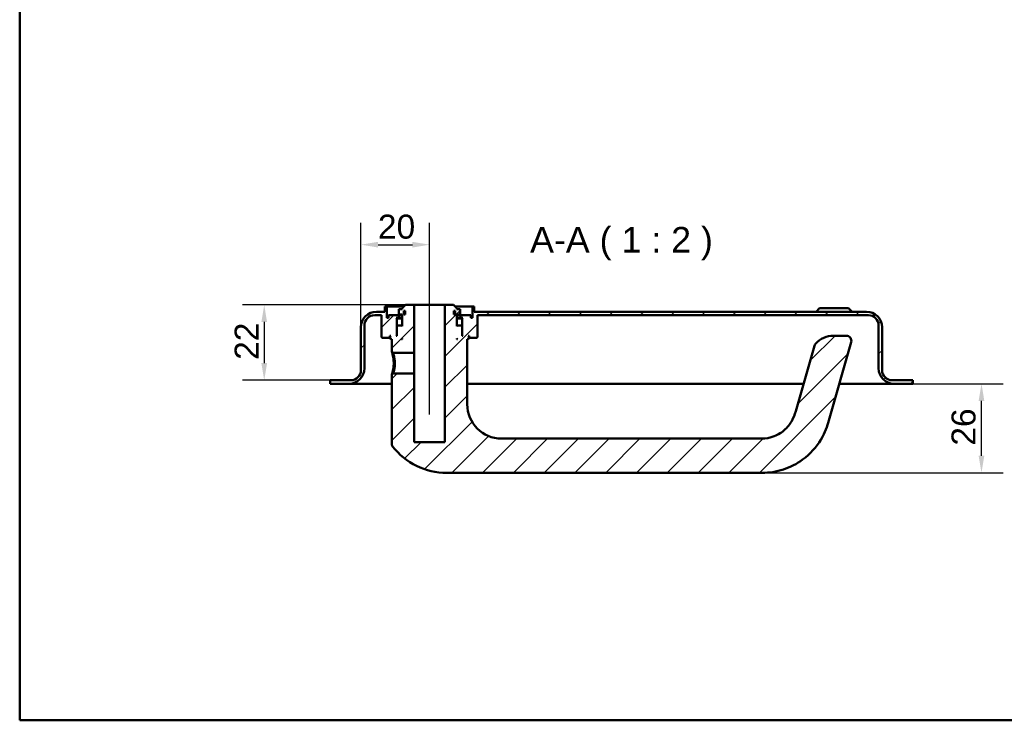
# Model space of a CAD drawing. Header units: millimetres. Extents: x 20 to 833, y 20 to 574.
# Tile 1 of 8: x 20 to 307, y 20 to 224. Entities that reach past the tile are written whole.
import ezdxf

# ---------------------------------------------------------------- set-up
doc = ezdxf.new("R2010")
doc.units = ezdxf.units.MM
doc.header["$LTSCALE"] = 2
for name, color, linetype, lineweight in [('Bemaßungen(DIN)', 7, 'Continuous', 25), ('Mittellinie(DIN)', 7, 'Continuous', 25), ('Sichtbare Kanten(DIN)', 7, 'Continuous', 50), ('Skizziergeometrie(DIN)', 7, 'Continuous', 50), ('Symbole(DIN)', 7, 'Continuous', 25)]:
    doc.layers.add(name, color=color, linetype=linetype, lineweight=lineweight)
doc.layers.add('Schraffur', color=179, linetype='Continuous', lineweight=9, true_color=0x1e1e47)
doc.styles.add('Aktuell-DINGroßer Text', font='arial.ttf')
doc.styles.add('STANDARD-DIN~0', font='arial.ttf')
doc.dimstyles.new('CAD-LAN', dxfattribs={"dimscale": 2, "dimtxt": 3.5, "dimasz": 2.5, "dimexe": 3.175, "dimexo": 0, "dimgap": 0.8, "dimtad": 1, "dimrnd": 1e-08, "dimtxsty": 'STANDARD-DIN~0', "dimcen": 0.09, "dimdle": 10, "dimclrd": 250, "dimclre": 250, "dimclrt": 250, "dimadec": 0, "dimazin": 2, "dimtfac": 1, "dimtmove": 0, "dimatfit": 3, "dimfxl": 1, "dimtolj": 1, "dimtzin": 0, "dimlwd": 25, "dimlwe": 25, "dimarcsym": 0})

# ---------------------------------------------------------------- blocks, each defined once
blk = doc.blocks.new('Ränder Standardrahmen')
at = {"layer": 'Skizziergeometrie(DIN)', "flags": 128}
blk.add_lwpolyline([(10, 10), (10, 287), (410, 287), (410, 10), (10, 10)], dxfattribs=at)
blk = doc.blocks.new('*D24')
at = {"layer": 'Bemaßungen(DIN)', "color": 250, "linetype": 'Continuous', "lineweight": 25, "true_color": 0x3f3f3f, "transparency": 16777216}
for p, q in [((119.55, 134.65), (119.55, 165.05)), ((139.55, 146.15), (139.55, 165.05)), ((124.55, 158.7), (134.55, 158.7))]:
    blk.add_line(p, q, dxfattribs=at)
at = {"layer": 'Bemaßungen(DIN)', "color": 250, "linetype": 'Continuous', "true_color": 0x3f3f3f, "transparency": 16777216}
for points in [[(124.55, 159.53), (124.55, 157.86), (119.55, 158.7)], [(134.55, 159.53), (134.55, 157.86), (139.55, 158.7)]]:
    blk.add_solid(points, dxfattribs=at)
at = {"layer": 'Defpoints', "color": 0, "linetype": 'Continuous', "transparency": 16777216}
for p in [(139.55, 158.7), (139.55, 146.15), (119.55, 134.65)]:
    blk.add_point(p, dxfattribs=at)
at = {"layer": 'Bemaßungen(DIN)', "color": 250, "linetype": 'Continuous', "lineweight": 25, "true_color": 0x3f3f3f, "transparency": 16777216, "insert": (124.49, 167.45), "char_height": 7, "attachment_point": 1, "style": 'STANDARD-DIN~0'}
blk.add_mtext('\\A1;20', dxfattribs=at)
blk = doc.blocks.new('*D25')
at = {"layer": 'Bemaßungen(DIN)', "color": 250, "linetype": 'Continuous', "lineweight": 25, "true_color": 0x3f3f3f, "transparency": 16777216}
for p, q in [((132.55, 141.15), (84.98, 141.15)), ((91.33, 136.15), (91.33, 124.15)), ((110.55, 119.15), (84.98, 119.15))]:
    blk.add_line(p, q, dxfattribs=at)
at = {"layer": 'Bemaßungen(DIN)', "color": 250, "linetype": 'Continuous', "true_color": 0x3f3f3f, "transparency": 16777216}
for points in [[(90.5, 136.15), (92.16, 136.15), (91.33, 141.15)], [(90.5, 124.15), (92.16, 124.15), (91.33, 119.15)]]:
    blk.add_solid(points, dxfattribs=at)
at = {"layer": 'Defpoints', "color": 0, "linetype": 'Continuous', "transparency": 16777216}
for p in [(132.55, 141.15), (91.33, 119.15), (110.55, 119.15)]:
    blk.add_point(p, dxfattribs=at)
at = {"layer": 'Bemaßungen(DIN)', "color": 250, "linetype": 'Continuous', "lineweight": 25, "true_color": 0x3f3f3f, "transparency": 16777216, "insert": (82.7, 125.11), "char_height": 7, "attachment_point": 1, "rotation": 90, "style": 'STANDARD-DIN~0'}
blk.add_mtext('\\A1;22', dxfattribs=at)
blk = doc.blocks.new('*D26')
at = {"layer": 'Bemaßungen(DIN)', "color": 250, "linetype": 'Continuous', "lineweight": 25, "true_color": 0x3f3f3f, "transparency": 16777216}
for p, q in [((280.55, 118.15), (306.9, 118.15)), ((300.55, 97.15), (300.55, 113.15)), ((236.55, 92.15), (306.9, 92.15))]:
    blk.add_line(p, q, dxfattribs=at)
at = {"layer": 'Bemaßungen(DIN)', "color": 250, "linetype": 'Continuous', "true_color": 0x3f3f3f, "transparency": 16777216}
for points in [[(299.71, 113.15), (301.38, 113.15), (300.55, 118.15)], [(299.71, 97.15), (301.38, 97.15), (300.55, 92.15)]]:
    blk.add_solid(points, dxfattribs=at)
at = {"layer": 'Defpoints', "color": 0, "linetype": 'Continuous', "transparency": 16777216}
for p in [(280.55, 118.15), (300.55, 118.15), (236.55, 92.15)]:
    blk.add_point(p, dxfattribs=at)
at = {"layer": 'Bemaßungen(DIN)', "color": 250, "linetype": 'Continuous', "lineweight": 25, "true_color": 0x3f3f3f, "transparency": 16777216, "insert": (291.8, 100.08), "char_height": 7, "attachment_point": 1, "rotation": 90, "style": 'STANDARD-DIN~0'}
blk.add_mtext('\\A1;26', dxfattribs=at)

msp = doc.modelspace()

# ---------------------------------------------------------------- hatches: boundary and pattern name
at = {"layer": 'Schraffur'}
h = msp.add_hatch(dxfattribs=at)
h.set_pattern_fill('ANSI31', color=256, scale=50.8, style=0)
h.set_pattern_definition([(45, (0, 0), (-4.49013, 4.49013), [])])
edge = h.paths.add_edge_path()
edge.add_spline(control_points=[(128.548, 100.492), (128.547, 100.41), (128.557, 100.296), (128.637, 100.064), (128.69, 99.966), (128.757, 99.878)], knot_values=[-0.0737444, -0.0737444, -0.0737444, -0.0737444, -0.0330492, -0.0330492, 0, 0, 0, 0], degree=3, periodic=0)
edge.add_ellipse((144.548, 112.152), major_axis=(-15.791, -12.274), ratio=1, start_angle=0, end_angle=52.1434)
edge.add_line((144.548, 92.152), (236.548, 92.152))
edge.add_spline(control_points=[(236.548, 92.152), (238.658, 92.152), (240.765, 92.495), (244.776, 93.807), (246.669, 94.773), (250.652, 97.695), (252.391, 99.712), (255.025, 104.058), (255.534, 105.803), (255.987, 107.384)], knot_values=[-1.6334114, -1.6334114, -1.6334114, -1.6334114, -1.2911794, -1.2911794, -0.9488328, -0.9488328, -0.4935111, -0.4935111, 0, 0, 0, 0], degree=3, periodic=0)
edge.add_line((255.987, 107.384), (262.54, 130.239))
edge.add_ellipse((261.099, 130.652), major_axis=(1.442, -0.413), ratio=1, start_angle=0, end_angle=106)
edge.add_line((261.099, 132.152), (257.395, 132.152))
edge.add_ellipse((257.395, 125.152), major_axis=(0, 7), ratio=1, start_angle=0, end_angle=48.30264)
edge.add_ellipse((253.288, 128.811), major_axis=(-1.12, 0.998), ratio=1, start_angle=0, end_angle=25.69736)
edge.add_line((251.847, 129.224), (246.374, 110.141))
edge.add_spline(control_points=[(246.374, 110.141), (246.09, 109.148), (245.715, 108.173), (244.896, 106.734), (244.3, 105.801), (242.354, 103.996), (241.272, 103.301), (238.866, 102.346), (237.64, 102.152), (236.548, 102.152)], knot_values=[-1.5570511, -1.5570511, -1.5570511, -1.5570511, -0.9847975, -0.9847975, -0.6392632, -0.6392632, -0.3276597, -0.3276597, 0, 0, 0, 0], degree=3, periodic=0)
edge.add_line((236.548, 102.152), (160.548, 102.152))
edge.add_ellipse((160.548, 112.152), major_axis=(0, -10), ratio=1, start_angle=270, end_angle=360, ccw=False)
edge.add_line((150.548, 112.152), (150.548, 131.152))
edge.add_line((150.548, 131.152), (150.848, 131.152))
edge.add_line((150.848, 131.152), (151.048, 131.352))
edge.add_line((151.048, 131.352), (151.048, 131.952))
edge.add_line((151.048, 131.952), (150.848, 132.152))
edge.add_line((150.848, 132.152), (151.148, 132.152))
edge.add_line((151.148, 132.152), (151.148, 131.652))
edge.add_line((151.148, 131.652), (151.248, 131.552))
edge.add_line((151.248, 131.552), (153.348, 131.552))
edge.add_line((153.348, 131.552), (153.548, 131.752))
edge.add_line((153.548, 131.752), (153.548, 138.152))
edge.add_line((153.548, 138.152), (267.548, 138.152))
edge.add_ellipse((267.548, 135.152), major_axis=(0, 3), ratio=1, start_angle=270, end_angle=360, ccw=False)
edge.add_line((270.548, 135.152), (270.548, 122.652))
edge.add_ellipse((275.048, 122.652), major_axis=(-4.5, 0), ratio=1, start_angle=0, end_angle=90)
edge.add_line((275.048, 118.152), (280.548, 118.152))
edge.add_line((280.548, 118.152), (280.548, 119.152))
edge.add_line((280.548, 119.152), (274.548, 119.152))
edge.add_ellipse((274.548, 122.152), major_axis=(0, -3), ratio=1, start_angle=270, end_angle=360, ccw=False)
edge.add_line((271.548, 122.152), (271.548, 134.652))
edge.add_ellipse((267.048, 134.652), major_axis=(4.5, 0), ratio=1, start_angle=0, end_angle=90)
edge.add_line((267.048, 139.152), (152.548, 139.152))
edge.add_line((152.548, 139.152), (152.548, 140.652))
edge.add_line((152.548, 140.652), (152.048, 140.652))
edge.add_line((152.048, 140.652), (152.048, 137.352))
edge.add_line((152.048, 137.352), (151.548, 137.352))
edge.add_line((151.548, 137.352), (151.548, 138.152))
edge.add_line((151.548, 138.152), (148.548, 138.152))
edge.add_line((148.548, 138.152), (148.548, 137.352))
edge.add_line((148.548, 137.352), (149.298, 137.352))
edge.add_line((149.298, 137.352), (149.098, 137.152))
edge.add_line((149.098, 137.152), (149.098, 132.352))
edge.add_line((149.098, 132.352), (149.298, 132.152))
edge.add_line((149.298, 132.152), (149.048, 132.152))
edge.add_line((149.048, 132.152), (149.048, 134.952))
edge.add_line((149.048, 134.952), (148.848, 135.152))
edge.add_line((148.848, 135.152), (147.748, 135.152))
edge.add_line((147.748, 135.152), (147.548, 134.952))
edge.add_line((147.548, 134.952), (147.548, 138.352))
edge.add_line((147.548, 138.352), (148.515, 138.352))
edge.add_line((148.515, 138.352), (148.515, 139.852))
edge.add_line((148.515, 139.852), (147.548, 139.852))
edge.add_line((147.548, 139.852), (147.548, 140.152))
edge.add_line((147.548, 140.152), (146.548, 141.152))
edge.add_line((146.548, 141.152), (144.048, 141.152))
edge.add_line((144.048, 141.152), (144.048, 101.152))
edge.add_line((144.048, 101.152), (135.048, 101.152))
edge.add_line((135.048, 101.152), (135.048, 121.152))
edge.add_line((135.048, 121.152), (128.92, 121.152))
edge.add_spline(control_points=[(128.92, 121.152), (128.858, 121.092), (128.796, 121.032), (128.672, 120.912), (128.61, 120.852), (128.548, 120.792)], knot_values=[-0.0518034, -0.0518034, -0.0518034, -0.0518034, -0.025988, -0.025988, 0, 0, 0, 0], degree=3, periodic=0)
edge.add_line((128.548, 120.792), (128.548, 100.492))
h.paths.add_polyline_path([(146.648, 139.452), (147.012, 139.452), (147.012, 138.352), (146.648, 138.352)], flags=0)
h.paths.add_polyline_path([(147.548, 131.352), (147.748, 131.152), (147.548, 131.152)], flags=0)
edge = h.paths.add_edge_path()
edge.add_ellipse((116.548, 122.152), major_axis=(3, 0), ratio=1, start_angle=270, end_angle=360)
edge.add_line((119.548, 122.152), (119.548, 134.652))
edge.add_ellipse((124.048, 134.652), major_axis=(0, 4.5), ratio=1, start_angle=0, end_angle=90, ccw=False)
edge.add_line((124.048, 139.152), (126.548, 139.152))
edge.add_line((126.548, 139.152), (126.548, 140.652))
edge.add_line((126.548, 140.652), (127.048, 140.652))
edge.add_line((127.048, 140.652), (127.048, 137.352))
edge.add_line((127.048, 137.352), (127.548, 137.352))
edge.add_line((127.548, 137.352), (127.548, 138.152))
edge.add_line((127.548, 138.152), (130.548, 138.152))
edge.add_line((130.548, 138.152), (130.548, 137.352))
edge.add_line((130.548, 137.352), (129.798, 137.352))
edge.add_line((129.798, 137.352), (129.998, 137.152))
edge.add_line((129.998, 137.152), (129.998, 132.352))
edge.add_line((129.998, 132.352), (129.798, 132.152))
edge.add_line((129.798, 132.152), (130.048, 132.152))
edge.add_line((130.048, 132.152), (130.048, 134.952))
edge.add_line((130.048, 134.952), (130.248, 135.152))
edge.add_line((130.248, 135.152), (131.348, 135.152))
edge.add_line((131.348, 135.152), (131.548, 134.952))
edge.add_line((131.548, 134.952), (131.548, 138.352))
edge.add_line((131.548, 138.352), (130.582, 138.352))
edge.add_line((130.582, 138.352), (130.582, 139.852))
edge.add_line((130.582, 139.852), (131.548, 139.852))
edge.add_line((131.548, 139.852), (131.548, 140.152))
edge.add_line((131.548, 140.152), (132.548, 141.152))
edge.add_line((132.548, 141.152), (135.048, 141.152))
edge.add_line((135.048, 141.152), (135.048, 127.152))
edge.add_line((135.048, 127.152), (128.921, 127.152))
edge.add_spline(control_points=[(128.921, 127.152), (128.859, 127.212), (128.797, 127.272), (128.673, 127.392), (128.611, 127.453), (128.548, 127.513)], knot_values=[-0.051974, -0.051974, -0.051974, -0.051974, -0.0261517, -0.0261517, -0.0001647, -0.0001647, -0.0001647, -0.0001647], degree=3, periodic=0)
edge.add_line((128.548, 127.513), (128.548, 131.152))
edge.add_line((128.548, 131.152), (128.248, 131.152))
edge.add_line((128.248, 131.152), (128.048, 131.352))
edge.add_line((128.048, 131.352), (128.048, 131.952))
edge.add_line((128.048, 131.952), (128.248, 132.152))
edge.add_line((128.248, 132.152), (127.948, 132.152))
edge.add_line((127.948, 132.152), (127.948, 131.652))
edge.add_line((127.948, 131.652), (127.848, 131.552))
edge.add_line((127.848, 131.552), (125.748, 131.552))
edge.add_line((125.748, 131.552), (125.548, 131.752))
edge.add_line((125.548, 131.752), (125.548, 138.152))
edge.add_line((125.548, 138.152), (123.548, 138.152))
edge.add_ellipse((123.548, 135.152), major_axis=(-3, 0), ratio=1, start_angle=270, end_angle=360)
edge.add_line((120.548, 135.152), (120.548, 122.652))
edge.add_ellipse((116.048, 122.652), major_axis=(0, -4.5), ratio=1, start_angle=0, end_angle=90, ccw=False)
edge.add_line((116.048, 118.152), (110.548, 118.152))
edge.add_line((110.548, 118.152), (110.548, 119.152))
edge.add_line((110.548, 119.152), (116.548, 119.152))
h.paths.add_polyline_path([(131.348, 131.152), (131.548, 131.352), (131.548, 131.152)], flags=0)
h.paths.add_polyline_path([(132.084, 139.452), (132.448, 139.452), (132.448, 138.352), (132.084, 138.352)], flags=0)

# ---------------------------------------------------------------- linework, layer by layer
at = {"layer": 'Mittellinie(DIN)', "linetype": 'Continuous'}
msp.add_line((139.548, 109.152), (139.548, 146.152), dxfattribs=at)
at = {"layer": 'Sichtbare Kanten(DIN)'}
for p, q in [((132.548, 141.152), (131.548, 140.152)), ((135.048, 141.152), (132.548, 141.152)), ((135.048, 127.152), (135.048, 141.152)), ((135.048, 141.152), (144.048, 141.152)), ((146.548, 141.152), (144.048, 141.152)), ((144.048, 141.152), (144.048, 101.152)), ((147.548, 140.152), (146.548, 141.152)), ((123.548, 138.152), (125.548, 138.152)), ((126.548, 139.152), (124.048, 139.152)), ((125.548, 138.152), (125.548, 131.752)), ((127.048, 140.652), (126.548, 140.652)), ((126.548, 140.652), (126.548, 139.152)), ((127.048, 137.352), (127.048, 140.652)), ((127.048, 140.652), (132.048, 140.652)), ((130.548, 138.152), (127.548, 138.152)), ((127.548, 138.152), (127.548, 137.352)), ((130.548, 137.352), (130.548, 138.152)), ((130.548, 138.152), (131.548, 138.152)), ((131.548, 139.852), (130.582, 139.852)), ((130.582, 139.852), (130.582, 138.352)), ((130.582, 138.352), (131.548, 138.352)), ((131.548, 140.152), (131.548, 139.852)), ((131.548, 138.352), (131.548, 134.952)), ((132.084, 139.452), (132.448, 139.452)), ((132.084, 138.352), (132.084, 139.452)), ((132.448, 138.352), (132.084, 138.352)), ((132.448, 139.452), (132.448, 138.352)), ((146.648, 139.452), (147.012, 139.452)), ((146.648, 138.352), (146.648, 139.452)), ((147.012, 138.352), (146.648, 138.352)), ((147.012, 139.452), (147.012, 138.352)), ((147.048, 140.652), (152.048, 140.652)), ((147.548, 139.852), (147.548, 140.152)), ((148.515, 139.852), (147.548, 139.852)), ((147.548, 134.952), (147.548, 138.352)), ((147.548, 138.352), (148.515, 138.352)), ((147.548, 138.152), (148.548, 138.152)), ((148.515, 138.352), (148.515, 139.852)), ((151.548, 138.152), (148.548, 138.152)), ((148.548, 138.152), (148.548, 137.352)), ((151.548, 137.352), (151.548, 138.152)), ((152.548, 140.652), (152.048, 140.652)), ((152.048, 140.652), (152.048, 137.352)), ((152.548, 139.152), (152.548, 140.652)), ((267.048, 139.152), (152.548, 139.152)), ((153.548, 131.752), (153.548, 138.152)), ((153.548, 138.152), (267.548, 138.152)), ((253.298, 140.152), (252.298, 139.152)), ((253.298, 140.152), (261.798, 140.152)), ((261.798, 140.152), (262.798, 139.152)), ((120.548, 122.652), (120.548, 135.152)), ((127.548, 137.352), (127.048, 137.352)), ((129.998, 137.152), (129.798, 137.352)), ((129.798, 137.352), (130.548, 137.352)), ((129.998, 132.352), (129.998, 137.152)), ((129.998, 137.152), (131.548, 137.152)), ((130.248, 135.152), (130.048, 134.952)), ((131.348, 135.152), (130.248, 135.152)), ((131.548, 137.352), (130.548, 137.352)), ((131.548, 134.952), (131.348, 135.152)), ((131.548, 135.152), (131.348, 135.152)), ((148.548, 137.352), (147.548, 137.352)), ((147.548, 137.152), (149.098, 137.152)), ((147.748, 135.152), (147.548, 134.952)), ((147.748, 135.152), (147.548, 135.152)), ((148.848, 135.152), (147.748, 135.152)), ((148.548, 137.352), (149.298, 137.352)), ((149.048, 134.952), (148.848, 135.152)), ((149.298, 137.352), (149.098, 137.152)), ((149.098, 137.152), (149.098, 132.352)), ((152.048, 137.352), (151.548, 137.352)), ((270.548, 135.152), (270.548, 122.652)), ((119.548, 134.652), (119.548, 122.152)), ((127.948, 131.652), (127.948, 132.152)), ((127.948, 132.152), (128.248, 132.152)), ((128.248, 132.152), (128.048, 131.952)), ((129.798, 132.152), (129.998, 132.352)), ((130.048, 132.152), (129.798, 132.152)), ((130.048, 132.352), (129.998, 132.352)), ((130.048, 134.952), (130.048, 132.152)), ((149.048, 132.152), (149.048, 134.952)), ((149.098, 132.352), (149.048, 132.352)), ((149.298, 132.152), (149.048, 132.152)), ((149.098, 132.352), (149.298, 132.152)), ((151.048, 131.952), (150.848, 132.152)), ((150.848, 132.152), (151.148, 132.152)), ((151.148, 132.152), (151.148, 131.652)), ((261.099, 132.152), (257.395, 132.152)), ((271.548, 122.152), (271.548, 134.652)), ((125.548, 131.752), (125.748, 131.552)), ((125.748, 131.552), (127.848, 131.552)), ((127.848, 131.552), (127.948, 131.652)), ((127.848, 131.552), (128.048, 131.552)), ((128.048, 131.652), (127.948, 131.652)), ((128.048, 131.952), (128.048, 131.352)), ((128.048, 131.352), (128.248, 131.152)), ((128.248, 131.152), (128.548, 131.152)), ((128.548, 131.152), (128.548, 127.513)), ((131.348, 131.152), (131.548, 131.352)), ((131.548, 131.152), (131.348, 131.152)), ((131.548, 131.352), (131.548, 131.152)), ((147.548, 131.352), (147.748, 131.152)), ((147.548, 131.152), (147.548, 131.352)), ((147.748, 131.152), (147.548, 131.152)), ((150.548, 112.152), (150.548, 131.152)), ((150.548, 131.152), (150.848, 131.152)), ((150.848, 131.152), (151.048, 131.352)), ((151.048, 131.352), (151.048, 131.952)), ((151.148, 131.652), (151.048, 131.652)), ((151.048, 131.552), (151.248, 131.552)), ((151.148, 131.652), (151.248, 131.552)), ((151.248, 131.552), (153.348, 131.552)), ((153.348, 131.552), (153.548, 131.752)), ((255.987, 107.384), (262.54, 130.239)), ((128.549, 127.513), (128.921, 127.152)), ((128.921, 127.152), (135.048, 127.152)), ((135.048, 127.152), (135.048, 121.152)), ((251.847, 129.224), (246.374, 110.141)), ((128.92, 121.152), (128.548, 120.792)), ((128.548, 120.792), (128.548, 100.492)), ((135.048, 121.152), (128.92, 121.152)), ((135.048, 101.152), (135.048, 121.152)), ((116.548, 119.152), (110.548, 119.152)), ((110.548, 119.152), (110.548, 118.152)), ((110.548, 118.152), (116.048, 118.152)), ((116.048, 118.152), (127.548, 118.152)), ((127.548, 118.152), (128.548, 118.152)), ((150.548, 118.152), (248.672, 118.152)), ((259.075, 118.152), (263.548, 118.152)), ((263.548, 118.152), (275.048, 118.152)), ((280.548, 119.152), (274.548, 119.152)), ((275.048, 118.152), (280.548, 118.152)), ((280.548, 118.152), (280.548, 119.152)), ((144.048, 101.152), (135.048, 101.152)), ((236.548, 102.152), (160.548, 102.152)), ((144.548, 92.152), (236.548, 92.152))]:
    msp.add_line(p, q, dxfattribs=at)
for centre, radius, start, end in [((124.048, 134.652), 4.5, 90, 180), ((123.548, 135.152), 3, 90, 180), ((267.048, 134.652), 4.5, 0, 90), ((267.548, 135.152), 3, 0, 90), ((257.395, 125.152), 7, 90, 138.30264), ((261.099, 130.652), 1.5, 344, 90), ((253.288, 128.811), 1.5, 138.30264, 164), ((116.048, 122.652), 4.5, 270, 0), ((116.548, 122.152), 3, 270, 0), ((275.048, 122.652), 4.5, 180, 270), ((274.548, 122.152), 3, 180, 270), ((160.548, 112.152), 10, 180, 270), ((144.548, 112.152), 20, 217.8566, 270)]:
    msp.add_arc(centre, radius, start, end, dxfattribs=at)
for points, knots in [([(128.549, 127.513), (128.549, 127.513), (128.572, 127.442), (128.665, 127.146), (128.905, 126.28), (129.112, 125.162), (129.113, 124.152), (129.113, 124.152), (129.113, 124.152), (129.113, 124.152)], [-0.52855972, -0.52855972, -0.52855972, -0.52855972, -0.45322919, -0.33992189, -0.30215279, 0, 0, 0, 0.00002052, 0.00002052, 0.00002052, 0.00002052]), ([(129.466, 124.152), (129.466, 124.152), (129.466, 124.152), (129.466, 124.152), (129.465, 125.053), (129.287, 125.94), (129.13, 126.496), (129.11, 126.566), (129.091, 126.631), (129.073, 126.69), (129.018, 126.869), (128.973, 127), (128.947, 127.076), (128.93, 127.126), (128.921, 127.152), (128.921, 127.152)], [2.11504892, 2.11504892, 2.11504892, 2.11504892, 2.11506954, 2.11506954, 2.11506954, 2.41722233, 2.41722233, 2.41722233, 2.45499143, 2.45499143, 2.45499143, 2.56829872, 2.56829872, 2.56829872, 2.64387945, 2.64387945, 2.64387945, 2.64387945]), ([(129.113, 124.152), (129.114, 123.648), (129.025, 122.631), (128.754, 121.44), (128.576, 120.877), (128.548, 120.792), (128.548, 120.792)], [-2.11504901, -2.11504901, -2.11504901, -2.11504901, -1.96399314, -1.81291674, -1.66184035, -1.58650678, -1.58650678, -1.58650678, -1.58650678]), ([(128.92, 121.152), (128.92, 121.152), (128.929, 121.178), (128.946, 121.228), (128.981, 121.329), (129.05, 121.53), (129.128, 121.808), (129.206, 122.085), (129.293, 122.44), (129.359, 122.844), (129.424, 123.248), (129.467, 123.702), (129.466, 124.152)], [3.70156872, 3.70156872, 3.70156872, 3.70156872, 3.77690989, 3.77690989, 3.77690989, 3.92798628, 3.92798628, 3.92798628, 4.07906268, 4.07906268, 4.07906268, 4.23011845, 4.23011845, 4.23011845, 4.23011845]), ([(246.374, 110.141), (246.09, 109.148), (245.715, 108.173), (244.896, 106.734), (244.3, 105.801), (242.354, 103.996), (241.272, 103.301), (238.866, 102.346), (237.64, 102.152), (236.548, 102.152)], [-1.5570511, -1.5570511, -1.5570511, -1.5570511, -0.9847975, -0.9847975, -0.6392632, -0.6392632, -0.3276597, -0.3276597, 0, 0, 0, 0]), ([(236.548, 92.152), (238.658, 92.152), (240.765, 92.495), (244.776, 93.807), (246.669, 94.773), (250.652, 97.695), (252.391, 99.712), (255.025, 104.058), (255.534, 105.803), (255.987, 107.384)], [-1.6334114, -1.6334114, -1.6334114, -1.6334114, -1.2911794, -1.2911794, -0.9488328, -0.9488328, -0.4935111, -0.4935111, 0, 0, 0, 0]), ([(128.547, 100.492), (128.547, 100.41), (128.557, 100.296), (128.637, 100.064), (128.69, 99.966), (128.758, 99.879)], [-0.073744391, -0.073744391, -0.073744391, -0.073744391, -0.033049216, -0.033049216, 0, 0, 0, 0])]:
    msp.add_open_spline(points, degree=3, knots=knots, dxfattribs=at)

# ---------------------------------------------------------------- block references
at = {"xscale": 2, "yscale": 2, "zscale": 2}
msp.add_blockref('Ränder Standardrahmen', (0, 0), dxfattribs=at)

# ---------------------------------------------------------------- texts
at = {"layer": 'Symbole(DIN)', "color": 7, "insert": (168.876, 154.152), "char_height": 7.4676, "attachment_point": 7, "style": 'Aktuell-DINGroßer Text'}
msp.add_mtext('A-A ( 1 : 2 )', dxfattribs=at)

# ---------------------------------------------------------------- dimensions: what is measured, and where the dimension line sits
at = {"layer": 'Bemaßungen(DIN)', "color": 250, "linetype": 'Continuous', "lineweight": 25, "true_color": 0x3f3f3f}
for base, p1, p2, angle, picture, middle in [((139.548, 158.698), (119.548, 134.652), (139.548, 146.152), 180, '*D24', (129.548, 158.698)), ((91.329, 119.152), (132.548, 141.152), (110.548, 119.152), 90, '*D25', (91.329, 130.152)), ((300.548, 118.152), (236.548, 92.152), (280.548, 118.152), 270, '*D26', (300.548, 105.152))]:
    dim = msp.add_linear_dim(base=base, p1=p1, p2=p2, angle=angle, dimstyle='CAD-LAN', override={"dimgap": 0.8, "dimdec": 2, "dimtol": 0, "dimlim": 0, "dimtp": 0, "dimtm": 0, "dimtdec": 2, "dimtofl": 0, "dimatfit": 1}, dxfattribs=at)
    dim.commit()
    dim.dimension.update_dxf_attribs({"geometry": picture, "text_midpoint": middle, "dimtype": 160})

doc.saveas('drawing.dxf')
